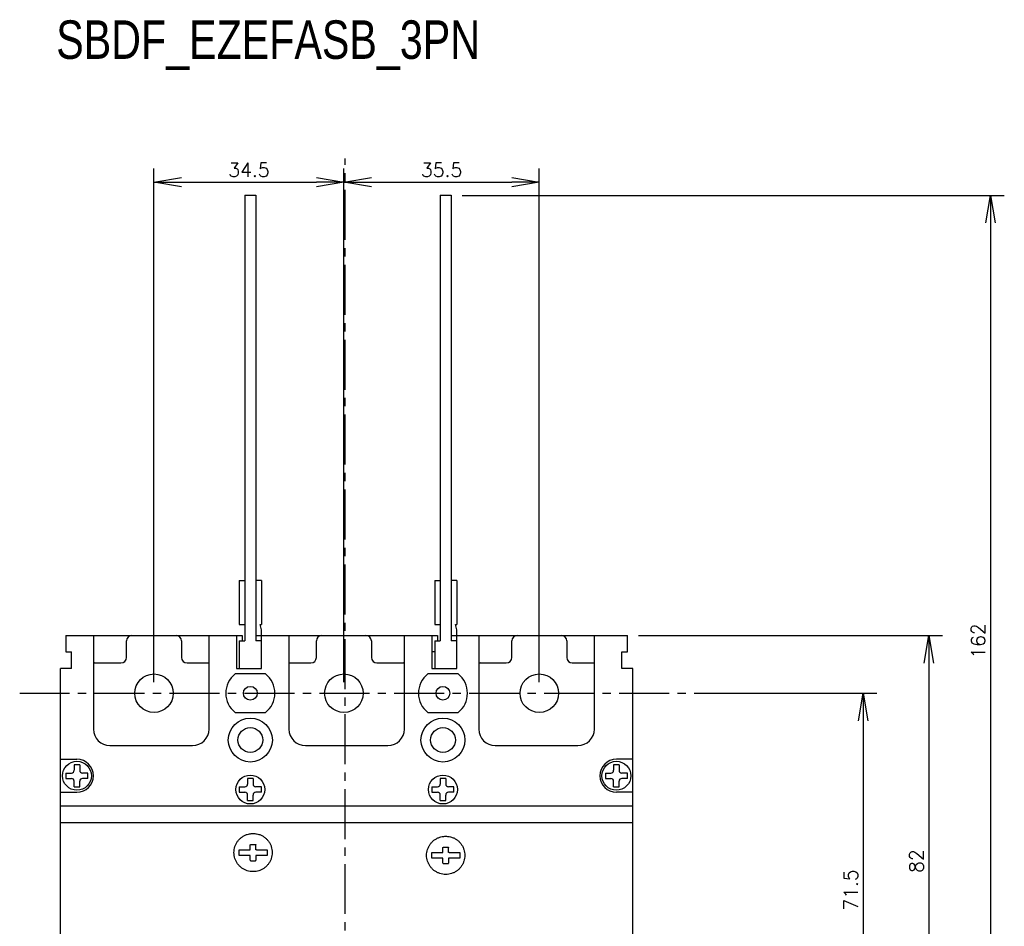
# Model space of a CAD drawing. Extents: x -741 to 1164, y -3289 to 616.
# Tile 27 of 65: x -539 to -360, y -1533 to -1368. Entities that reach past the tile are written whole.
import ezdxf

# ---------------------------------------------------------------- set-up
doc = ezdxf.new("R2010")
doc.units = 0
doc.header["$LTSCALE"] = 1.21
doc.header["$MEASUREMENT"] = 0
doc.linetypes.add('AXES2', pattern=[1.125, 0.75, -0.125, 0.125, -0.125])
doc.layers.get('0').update_dxf_attribs({"linetype": 'CONTINUOUS'})
doc.layers.get('Defpoints').update_dxf_attribs({"linetype": 'CONTINUOUS'})
doc.layers.add('AXE', color=80, linetype='AXES2')
doc.layers.add('COTATION1', color=50, linetype='CONTINUOUS')
doc.styles.add('ROMANS', font='romans.shx')
doc.styles.get("Standard").update_dxf_attribs({"font": 'txt', "width": 0.8})
doc.dimstyles.new('SC_DEFAUT', dxfattribs={"dimscale": 0, "dimtxt": 2.5, "dimasz": 5, "dimexe": 2.5, "dimexo": 2, "dimgap": 1, "dimtad": 1, "dimdec": 4, "dimzin": 12, "dimdsep": 46, "dimtxsty": 'ROMANS', "dimblk1": 'OPEN', "dimblk2": 'OPEN', "dimsah": 1, "dimcen": 0, "dimadec": 0, "dimazin": 0, "dimtfac": 1, "dimtdec": 4, "dimtofl": 0, "dimtmove": 0, "dimatfit": 3, "dimldrblk": 'OPEN', "dimfxl": 0, "dimtolj": 1, "dimtzin": 12, "dimarcsym": 0})

# ---------------------------------------------------------------- blocks, each defined once
blk = doc.blocks.new('_OPEN')
at = {"color": 0, "linetype": 'ByBlock'}
for p, q in [((-1, 0.167), (0, 0)), ((0, 0), (-1, -0.167)), ((0, 0), (-1, 0))]:
    blk.add_line(p, q, dxfattribs=at)
blk = doc.blocks.new('*D52')
at = {"layer": 'COTATION1', "color": 0, "lineweight": -2}
for p, q in [((-415.8, -1490.41), (-383.06, -1490.41)), ((-385.56, -1495.41), (-385.56, -1556.91)), ((-412.31, -1561.91), (-383.06, -1561.91))]:
    blk.add_line(p, q, dxfattribs=at)
at = {"layer": 'Defpoints', "color": 0}
for p in [(-417.8, -1490.41), (-414.31, -1561.91), (-385.56, -1561.91)]:
    blk.add_point(p, dxfattribs=at)
at = {"layer": 'COTATION1', "color": 0, "lineweight": -2, "xscale": 5, "yscale": 5, "zscale": 5}
for p, rotation in [((-385.56, -1490.41), 90), ((-385.56, -1561.91), 270)]:
    blk.add_blockref('_OPEN', p, dxfattribs=dict(at, rotation=rotation))
at = {"layer": 'COTATION1', "color": 0, "insert": (-387.81, -1526.16), "char_height": 2.5, "attachment_point": 5, "rotation": 90, "style": 'ROMANS'}
blk.add_mtext('\\A1;71.5', dxfattribs=at)
blk = doc.blocks.new('*D51')
at = {"layer": 'COTATION1', "color": 0, "lineweight": -2}
for p, q in [((-426.41, -1479.91), (-371.13, -1479.91)), ((-373.63, -1484.91), (-373.63, -1556.91)), ((-426.41, -1561.91), (-371.13, -1561.91))]:
    blk.add_line(p, q, dxfattribs=at)
at = {"layer": 'Defpoints', "color": 0}
for p in [(-428.41, -1479.91), (-428.41, -1561.91), (-373.63, -1561.91)]:
    blk.add_point(p, dxfattribs=at)
at = {"layer": 'COTATION1', "color": 0, "lineweight": -2, "xscale": 5, "yscale": 5, "zscale": 5}
for p, rotation in [((-373.63, -1479.91), 90), ((-373.63, -1561.91), 270)]:
    blk.add_blockref('_OPEN', p, dxfattribs=dict(at, rotation=rotation))
at = {"layer": 'COTATION1', "color": 0, "insert": (-375.88, -1520.91), "char_height": 2.5, "attachment_point": 5, "rotation": 90, "style": 'ROMANS'}
blk.add_mtext('\\A1;82', dxfattribs=at)
blk = doc.blocks.new('*D112')
at = {"layer": 'COTATION1', "color": 0, "lineweight": -2}
for p, q in [((-458.41, -1399.91), (-359.93, -1399.91)), ((-362.43, -1404.91), (-362.43, -1556.91)), ((-458.91, -1561.91), (-359.93, -1561.91))]:
    blk.add_line(p, q, dxfattribs=at)
at = {"layer": 'Defpoints', "color": 0}
for p in [(-460.41, -1399.91), (-460.91, -1561.91), (-362.43, -1561.91)]:
    blk.add_point(p, dxfattribs=at)
at = {"layer": 'COTATION1', "color": 0, "lineweight": -2, "xscale": 5, "yscale": 5, "zscale": 5}
for p, rotation in [((-362.43, -1399.91), 90), ((-362.43, -1561.91), 270)]:
    blk.add_blockref('_OPEN', p, dxfattribs=dict(at, rotation=rotation))
at = {"layer": 'COTATION1', "color": 0, "insert": (-364.68, -1480.91), "char_height": 2.5, "attachment_point": 5, "rotation": 90, "style": 'ROMANS'}
blk.add_mtext('\\A1;162', dxfattribs=at)
blk = doc.blocks.new('*D160')
at = {"layer": 'COTATION1', "color": 0, "lineweight": -2}
for p, q in [((-514.41, -1488.41), (-514.41, -1395.03)), ((-479.91, -1488.41), (-479.91, -1395.03)), ((-509.41, -1397.53), (-484.91, -1397.53))]:
    blk.add_line(p, q, dxfattribs=at)
at = {"layer": 'Defpoints', "color": 0}
for p in [(-479.91, -1397.53), (-514.41, -1490.41), (-479.91, -1490.41)]:
    blk.add_point(p, dxfattribs=at)
at = {"layer": 'COTATION1', "color": 0, "lineweight": -2, "xscale": 5, "yscale": 5, "zscale": 5, "rotation": 180}
blk.add_blockref('_OPEN', (-514.41, -1397.53), dxfattribs=at)
at = {"layer": 'COTATION1', "color": 0, "lineweight": -2, "xscale": 5, "yscale": 5, "zscale": 5}
blk.add_blockref('_OPEN', (-479.91, -1397.53), dxfattribs=at)
at = {"layer": 'COTATION1', "color": 0, "insert": (-497.16, -1395.28), "char_height": 2.5, "attachment_point": 5, "style": 'ROMANS'}
blk.add_mtext('\\A1;34.5', dxfattribs=at)
blk = doc.blocks.new('*D161')
at = {"layer": 'COTATION1', "color": 0, "lineweight": -2}
for p, q in [((-479.91, -1488.41), (-479.91, -1395.03)), ((-444.41, -1488.41), (-444.41, -1395.03)), ((-474.91, -1397.53), (-449.41, -1397.53))]:
    blk.add_line(p, q, dxfattribs=at)
at = {"layer": 'Defpoints', "color": 0}
for p in [(-444.41, -1397.53), (-479.91, -1490.41), (-444.41, -1490.41)]:
    blk.add_point(p, dxfattribs=at)
at = {"layer": 'COTATION1', "color": 0, "lineweight": -2, "xscale": 5, "yscale": 5, "zscale": 5, "rotation": 180}
blk.add_blockref('_OPEN', (-479.91, -1397.53), dxfattribs=at)
at = {"layer": 'COTATION1', "color": 0, "lineweight": -2, "xscale": 5, "yscale": 5, "zscale": 5}
blk.add_blockref('_OPEN', (-444.41, -1397.53), dxfattribs=at)
at = {"layer": 'COTATION1', "color": 0, "insert": (-462.16, -1395.28), "char_height": 2.5, "attachment_point": 5, "style": 'ROMANS'}
blk.add_mtext('\\A1;35.5', dxfattribs=at)

msp = doc.modelspace()

# ---------------------------------------------------------------- linework, layer by layer
for p, q in [((-497.90833, -1399.90652), (-497.90833, -1480.90652)), ((-497.90833, -1399.90652), (-495.90833, -1399.90652)), ((-495.90833, -1399.90652), (-495.90833, -1480.90652)), ((-462.40833, -1399.90652), (-462.40833, -1480.90652)), ((-462.40833, -1399.90652), (-460.40833, -1399.90652)), ((-460.40833, -1399.90652), (-460.40833, -1480.90652)), ((-498.90833, -1469.90652), (-498.90833, -1477.90652)), ((-498.90833, -1469.90652), (-497.90833, -1469.90652)), ((-494.90833, -1469.90652), (-495.90833, -1469.90652)), ((-494.90833, -1469.90652), (-494.90833, -1477.90652)), ((-463.40833, -1469.90652), (-463.40833, -1477.90652)), ((-463.40833, -1469.90652), (-462.40833, -1469.90652)), ((-459.40833, -1469.90652), (-460.40833, -1469.90652)), ((-459.40833, -1469.90652), (-459.40833, -1477.90652)), ((-498.90833, -1477.90652), (-497.90833, -1477.90652)), ((-494.90833, -1478.90652), (-495.13056, -1477.90652)), ((-495.13056, -1477.90652), (-494.90833, -1477.90652)), ((-494.90833, -1485.90652), (-494.90833, -1478.90652)), ((-463.40833, -1477.90652), (-462.40833, -1477.90652)), ((-459.40833, -1478.90652), (-459.63056, -1477.90652)), ((-459.63056, -1477.90652), (-459.40833, -1477.90652)), ((-459.40833, -1485.90652), (-459.40833, -1478.90652)), ((-530.40833, -1479.90652), (-498.40833, -1479.90652)), ((-530.40833, -1479.90652), (-530.40833, -1482.90652)), ((-525.40833, -1479.90652), (-525.40833, -1496.90652)), ((-519.40833, -1483.90652), (-519.40833, -1480.90652)), ((-509.40833, -1480.90652), (-509.40833, -1483.90652)), ((-504.40833, -1496.90652), (-504.40833, -1479.90652)), ((-499.40833, -1479.90652), (-499.40833, -1485.90652)), ((-498.90833, -1480.90652), (-498.90833, -1485.90652)), ((-498.90833, -1480.90652), (-497.90833, -1480.90652)), ((-498.40833, -1479.90652), (-498.40833, -1480.90652)), ((-498.40833, -1479.90652), (-498.40833, -1480.90652)), ((-495.90833, -1479.90652), (-462.90833, -1479.90652)), ((-495.90833, -1479.90652), (-495.90833, -1480.90652)), ((-494.90833, -1480.90652), (-495.90833, -1480.90652)), ((-489.90833, -1479.90652), (-489.90833, -1496.90652)), ((-484.90833, -1483.90652), (-484.90833, -1480.90652)), ((-474.90833, -1480.90652), (-474.90833, -1483.90652)), ((-468.90833, -1496.90652), (-468.90833, -1479.90652)), ((-463.90833, -1479.90652), (-463.90833, -1485.90652)), ((-463.40833, -1480.90652), (-463.40833, -1485.90652)), ((-463.40833, -1480.90652), (-462.40833, -1480.90652)), ((-462.90833, -1479.90652), (-462.90833, -1480.90652)), ((-462.90833, -1479.90652), (-462.90833, -1480.90652)), ((-460.40833, -1479.90652), (-428.40833, -1479.90652)), ((-459.40833, -1480.90652), (-460.40833, -1480.90652)), ((-455.40833, -1479.90652), (-455.40833, -1496.90652)), ((-449.40833, -1483.90652), (-449.40833, -1480.90652)), ((-439.40833, -1480.90652), (-439.40833, -1483.90652)), ((-434.40833, -1496.90652), (-434.40833, -1479.90652)), ((-428.40833, -1482.90652), (-428.40833, -1479.90652)), ((-530.40833, -1482.90652), (-529.40833, -1482.90652)), ((-529.40833, -1485.90652), (-529.40833, -1482.90652)), ((-499.40833, -1482.90652), (-499.40833, -1485.90652)), ((-494.90833, -1485.90652), (-494.90833, -1482.90652)), ((-463.40833, -1482.90652), (-463.90833, -1482.90652)), ((-463.90833, -1482.90652), (-463.90833, -1485.90652)), ((-463.40833, -1482.90652), (-463.90833, -1482.90652)), ((-459.40833, -1485.90652), (-459.40833, -1482.90652)), ((-429.40833, -1482.90652), (-428.40833, -1482.90652)), ((-429.40833, -1485.90652), (-429.40833, -1482.90652)), ((-529.40833, -1485.90652), (-531.40833, -1485.90652)), ((-531.40833, -1510.85591), (-531.40833, -1485.90652)), ((-525.15833, -1484.90652), (-520.40833, -1484.90652)), ((-508.40833, -1484.90652), (-504.40833, -1484.90652)), ((-499.40833, -1485.90652), (-494.90833, -1485.90652)), ((-499.40833, -1485.90652), (-494.90833, -1485.90652)), ((-489.90833, -1484.90652), (-485.90833, -1484.90652)), ((-473.90833, -1484.90652), (-469.15833, -1484.90652)), ((-463.90833, -1485.90652), (-459.40833, -1485.90652)), ((-463.90833, -1485.90652), (-459.40833, -1485.90652)), ((-455.15833, -1484.90652), (-450.40833, -1484.90652)), ((-438.40833, -1484.90652), (-434.40833, -1484.90652)), ((-427.40833, -1485.90652), (-429.40833, -1485.90652)), ((-427.40833, -1637.90652), (-427.40833, -1485.90652)), ((-494.15833, -1486.90652), (-499.65833, -1486.90652)), ((-459.15833, -1486.90652), (-464.65833, -1486.90652)), ((-499.65833, -1493.90652), (-494.15833, -1493.90652)), ((-464.65833, -1493.90652), (-459.15833, -1493.90652)), ((-522.40833, -1499.90652), (-507.40833, -1499.90652)), ((-486.90833, -1499.90652), (-471.90833, -1499.90652)), ((-452.40833, -1499.90652), (-437.40833, -1499.90652)), ((-531.36833, -1502.40652), (-528.40833, -1502.40652)), ((-427.44833, -1502.40652), (-430.40833, -1502.40652)), ((-528.90833, -1503.40652), (-528.90833, -1504.40652)), ((-527.90833, -1503.40652), (-528.90833, -1503.40652)), ((-527.90833, -1503.40652), (-527.90833, -1504.40652)), ((-430.90833, -1503.40652), (-430.90833, -1504.40652)), ((-429.90833, -1503.40652), (-430.90833, -1503.40652)), ((-429.90833, -1503.40652), (-429.90833, -1504.40652)), ((-530.40833, -1504.90652), (-530.40833, -1505.90652)), ((-530.40833, -1504.90652), (-529.40833, -1504.90652)), ((-530.40833, -1505.90652), (-529.40833, -1505.90652)), ((-526.40833, -1504.90652), (-527.40833, -1504.90652)), ((-526.40833, -1505.90652), (-527.40833, -1505.90652)), ((-526.40833, -1505.90652), (-526.40833, -1504.90652)), ((-496.40833, -1505.90652), (-497.40833, -1505.90652)), ((-497.40833, -1505.90652), (-497.40833, -1506.90652)), ((-496.40833, -1505.90652), (-496.40833, -1506.90652)), ((-462.40833, -1505.90652), (-462.40833, -1506.90652)), ((-461.40833, -1505.90652), (-462.40833, -1505.90652)), ((-461.40833, -1505.90652), (-461.40833, -1506.90652)), ((-432.40833, -1504.90652), (-432.40833, -1505.90652)), ((-432.40833, -1504.90652), (-431.40833, -1504.90652)), ((-432.40833, -1505.90652), (-431.40833, -1505.90652)), ((-428.40833, -1504.90652), (-429.40833, -1504.90652)), ((-428.40833, -1505.90652), (-429.40833, -1505.90652)), ((-428.40833, -1505.90652), (-428.40833, -1504.90652)), ((-528.90833, -1507.40652), (-528.90833, -1506.40652)), ((-528.90833, -1507.40652), (-527.90833, -1507.40652)), ((-527.90833, -1507.40652), (-527.90833, -1506.40652)), ((-498.90833, -1507.40652), (-498.90833, -1508.40652)), ((-498.90833, -1507.40652), (-497.90833, -1507.40652)), ((-494.90833, -1507.40652), (-495.90833, -1507.40652)), ((-494.90833, -1508.40652), (-494.90833, -1507.40652)), ((-463.90833, -1507.40652), (-463.90833, -1508.40652)), ((-463.90833, -1507.40652), (-462.90833, -1507.40652)), ((-459.90833, -1507.40652), (-460.90833, -1507.40652)), ((-459.90833, -1508.40652), (-459.90833, -1507.40652)), ((-430.90833, -1507.40652), (-430.90833, -1506.40652)), ((-430.90833, -1507.40652), (-429.90833, -1507.40652)), ((-429.90833, -1507.40652), (-429.90833, -1506.40652)), ((-531.36833, -1508.40652), (-528.40833, -1508.40652)), ((-498.90833, -1508.40652), (-497.90833, -1508.40652)), ((-497.40833, -1509.90652), (-497.40833, -1508.90652)), ((-496.40833, -1509.90652), (-496.40833, -1508.90652)), ((-494.90833, -1508.40652), (-495.90833, -1508.40652)), ((-463.90833, -1508.40652), (-462.90833, -1508.40652)), ((-462.40833, -1509.90652), (-462.40833, -1508.90652)), ((-461.40833, -1509.90652), (-461.40833, -1508.90652)), ((-459.90833, -1508.40652), (-460.90833, -1508.40652)), ((-427.44833, -1508.40652), (-430.40833, -1508.40652)), ((-531.40833, -1637.90652), (-531.40833, -1510.86006)), ((-531.40833, -1510.86006), (-427.40833, -1510.86006)), ((-497.40833, -1509.90652), (-496.40833, -1509.90652)), ((-462.40833, -1509.90652), (-461.40833, -1509.90652)), ((-531.40833, -1513.87248), (-427.40833, -1513.87248)), ((-496.90833, -1518.76995), (-496.90833, -1517.96995)), ((-496.80833, -1517.86995), (-496.00833, -1517.86995)), ((-495.90833, -1518.76995), (-495.90833, -1517.96995)), ((-461.91101, -1519.27386), (-461.91101, -1518.47386)), ((-461.81101, -1518.37386), (-461.01101, -1518.37386)), ((-460.91101, -1519.27386), (-460.91101, -1518.47386)), ((-498.94803, -1518.86995), (-497.00833, -1518.86995)), ((-498.94803, -1519.86994), (-498.94803, -1518.86995)), ((-497.00833, -1519.86994), (-498.94803, -1519.86994)), ((-496.90833, -1520.76993), (-496.90833, -1519.93733)), ((-495.90819, -1519.96464), (-495.90833, -1520.76993)), ((-495.80833, -1518.86995), (-493.86863, -1518.86995)), ((-493.86863, -1519.86994), (-495.80833, -1519.86994)), ((-493.86863, -1518.86995), (-493.86863, -1519.86994)), ((-463.95071, -1519.37386), (-462.01101, -1519.37386)), ((-463.95071, -1520.37385), (-463.95071, -1519.37386)), ((-462.01101, -1520.37385), (-463.95071, -1520.37385)), ((-461.91101, -1521.27384), (-461.91101, -1520.44124)), ((-460.91087, -1520.46855), (-460.91101, -1521.27384)), ((-460.81101, -1519.37386), (-458.87131, -1519.37386)), ((-458.87131, -1520.37385), (-460.81101, -1520.37385)), ((-458.87131, -1519.37386), (-458.87131, -1520.37385)), ((-496.80833, -1520.86412), (-496.00833, -1520.86412)), ((-461.81101, -1521.36803), (-461.01101, -1521.36803))]:
    msp.add_line(p, q)
for centre, radius in [((-514.40833, -1490.40652), 3.5), ((-479.90833, -1490.40652), 3.5), ((-444.40833, -1490.40652), 3.5), ((-496.90833, -1490.40652), 1.25), ((-461.90833, -1490.40652), 1.25), ((-496.90833, -1498.90652), 4), ((-461.90833, -1498.90652), 4), ((-496.90833, -1498.90652), 2.25), ((-461.90833, -1498.90652), 2.25), ((-528.40833, -1505.40652), 2.625), ((-430.40833, -1505.40652), 2.625), ((-496.90833, -1507.90652), 2.625), ((-461.90833, -1507.90652), 2.625)]:
    msp.add_circle(centre, radius)
for centre, radius, start, end in [((-518.40833, -1480.90652), 1, 90, 180), ((-510.40833, -1480.90652), 1, 0, 90), ((-483.90833, -1480.90652), 1, 90, 180), ((-475.90833, -1480.90652), 1, 0, 90), ((-448.40833, -1480.90652), 1, 90, 180), ((-440.40833, -1480.90652), 1, 0, 90), ((-520.40833, -1483.90652), 1, 270, 0), ((-508.40833, -1483.90652), 1, 180, 270), ((-485.90833, -1483.90652), 1, 270, 0), ((-473.90833, -1483.90652), 1, 180, 270), ((-450.40833, -1483.90652), 1, 270, 0), ((-438.40833, -1483.90652), 1, 180, 270), ((-525.15833, -1485.90652), 1, 90, 104.5083859), ((-469.15833, -1485.90652), 1, 75.4918343, 90), ((-455.15833, -1485.90652), 1, 90, 104.5083859), ((-496.90833, -1490.40652), 4.45112, 128.1572266, 231.8427734), ((-496.90833, -1490.40652), 4.45112, 308.1572266, 51.8427734), ((-461.90833, -1490.40652), 4.45112, 128.1572266, 231.8427734), ((-461.90833, -1490.40652), 4.45112, 308.1572266, 51.8427734), ((-522.40833, -1496.90652), 3, 180, 270), ((-507.40833, -1496.90652), 3, 270, 0), ((-486.90833, -1496.90652), 3, 180, 270), ((-471.90833, -1496.90652), 3, 270, 0), ((-452.40833, -1496.90652), 3, 180, 270), ((-437.40833, -1496.90652), 3, 270, 0), ((-528.40833, -1505.40652), 3, 270, 90), ((-430.40833, -1505.40652), 3, 90, 270), ((-529.40833, -1504.40652), 0.5, 270, 0), ((-527.40833, -1504.40652), 0.5, 180, 270), ((-431.40833, -1504.40652), 0.5, 270, 0), ((-429.40833, -1504.40652), 0.5, 180, 270), ((-529.40833, -1506.40652), 0.5, 0, 90), ((-527.40833, -1506.40652), 0.5, 90, 180), ((-431.40833, -1506.40652), 0.5, 0, 90), ((-429.40833, -1506.40652), 0.5, 90, 180), ((-497.90833, -1506.90652), 0.5, 270, 0), ((-495.90833, -1506.90652), 0.5, 180, 270), ((-462.90833, -1506.90652), 0.5, 270, 0), ((-460.90833, -1506.90652), 0.5, 180, 270), ((-497.90833, -1508.90652), 0.5, 0, 90), ((-495.90833, -1508.90652), 0.5, 90, 180), ((-462.90833, -1508.90652), 0.5, 0, 90), ((-460.90833, -1508.90652), 0.5, 90, 180), ((-497.00183, -1519.96818), 0.09845, 18.2554102, 93.7863714), ((-462.00451, -1520.47209), 0.09845, 18.2554102, 93.7863714)]:
    msp.add_arc(centre, radius, start, end)
for points in [[(-496.40833, -1522.83437), (-496.95146, -1522.79162), (-497.48122, -1522.66444), (-497.98455, -1522.45595), (-498.44908, -1522.1713), (-498.86335, -1521.81747), (-499.21718, -1521.4032), (-499.50184, -1520.93868), (-499.71033, -1520.43535), (-499.83751, -1519.9056), (-499.88026, -1519.36248), (-499.83751, -1518.81935), (-499.71033, -1518.2896), (-499.50184, -1517.78627), (-499.21718, -1517.32175), (-498.86335, -1516.90748), (-498.44908, -1516.55365), (-497.98455, -1516.269), (-497.48122, -1516.06051), (-497.05076, -1515.95053)], [(-497.05076, -1515.95053), (-496.40833, -1515.89058)], [(-496.40833, -1515.89058), (-495.76591, -1515.95053)], [(-495.76591, -1515.95053), (-495.33545, -1516.06051), (-494.83211, -1516.269), (-494.36759, -1516.55365), (-493.95331, -1516.90748), (-493.59949, -1517.32175), (-493.31483, -1517.78627), (-493.10634, -1518.2896), (-492.97916, -1518.81935), (-492.93641, -1519.36248), (-492.97916, -1519.9056), (-493.10634, -1520.43535), (-493.31483, -1520.93868), (-493.59949, -1521.4032), (-493.95331, -1521.81747), (-494.36759, -1522.1713), (-494.83211, -1522.45595), (-495.33545, -1522.66444), (-495.86521, -1522.79162), (-496.40833, -1522.83437)], [(-461.41101, -1523.33828), (-461.95414, -1523.29553), (-462.48389, -1523.16835), (-462.98723, -1522.95986), (-463.45176, -1522.67521), (-463.86603, -1522.32138), (-464.21985, -1521.90711), (-464.50452, -1521.44259), (-464.713, -1520.93926), (-464.84019, -1520.40951), (-464.88293, -1519.86639), (-464.84019, -1519.32326), (-464.713, -1518.79351), (-464.50452, -1518.29018), (-464.21985, -1517.82566), (-463.86603, -1517.41139), (-463.45176, -1517.05756), (-462.98723, -1516.77291), (-462.48389, -1516.56442), (-462.05343, -1516.45444)], [(-462.05343, -1516.45444), (-461.41101, -1516.39449)], [(-461.41101, -1516.39449), (-460.76859, -1516.45444)], [(-460.76859, -1516.45444), (-460.33813, -1516.56442), (-459.83479, -1516.77291), (-459.37027, -1517.05756), (-458.95599, -1517.41139), (-458.60217, -1517.82566), (-458.3175, -1518.29018), (-458.10902, -1518.79351), (-457.98183, -1519.32326), (-457.93909, -1519.86638), (-457.98183, -1520.40951), (-458.10902, -1520.93926), (-458.3175, -1521.44259), (-458.60217, -1521.90711), (-458.95599, -1522.32138), (-459.37027, -1522.67521), (-459.83479, -1522.95986), (-460.33813, -1523.16835), (-460.86788, -1523.29553), (-461.41101, -1523.33828)], [(-496.90833, -1517.96995), (-496.90817, -1517.96425)], [(-496.90817, -1517.96425), (-496.90344, -1517.93905), (-496.88924, -1517.91117), (-496.86711, -1517.88905), (-496.83924, -1517.87485), (-496.80833, -1517.86995)], [(-496.00833, -1517.86995), (-495.97743, -1517.87485), (-495.94956, -1517.88905), (-495.92743, -1517.91117), (-495.91323, -1517.93905), (-495.90833, -1517.96995)], [(-461.91101, -1518.47386), (-461.91085, -1518.46816)], [(-461.91085, -1518.46816), (-461.90612, -1518.44296), (-461.89191, -1518.41508), (-461.86979, -1518.39296), (-461.84191, -1518.37876), (-461.81101, -1518.37386)], [(-461.01101, -1518.37386), (-460.98011, -1518.37876), (-460.95223, -1518.39296), (-460.93011, -1518.41508), (-460.9159, -1518.44296), (-460.91101, -1518.47386)], [(-497.00833, -1518.86995), (-496.97733, -1518.86502), (-496.94939, -1518.85073), (-496.92727, -1518.82851), (-496.91313, -1518.80053), (-496.90833, -1518.76995)], [(-495.80833, -1518.86995), (-495.83924, -1518.86505), (-495.86711, -1518.85085), (-495.88924, -1518.82872), (-495.90344, -1518.80085), (-495.90833, -1518.76995)], [(-495.80833, -1519.86994), (-495.83933, -1519.87486), (-495.86728, -1519.88916), (-495.88939, -1519.91138), (-495.90354, -1519.93935), (-495.90819, -1519.96464)], [(-462.01101, -1519.37385), (-461.98001, -1519.36893), (-461.95207, -1519.35464), (-461.92995, -1519.33242), (-461.9158, -1519.30444), (-461.91101, -1519.27386)], [(-460.81101, -1519.37385), (-460.84191, -1519.36896), (-460.86979, -1519.35476), (-460.89191, -1519.33263), (-460.90612, -1519.30476), (-460.91101, -1519.27386)], [(-460.81101, -1520.37385), (-460.84201, -1520.37877), (-460.86995, -1520.39306), (-460.89207, -1520.41529), (-460.90622, -1520.44326), (-460.91087, -1520.46855)], [(-496.90833, -1520.76412), (-496.90817, -1520.76987)], [(-496.90817, -1520.76987), (-496.90501, -1520.7897), (-496.89492, -1520.81414), (-496.87902, -1520.83486), (-496.85831, -1520.85074), (-496.83393, -1520.86079), (-496.80833, -1520.86412)], [(-496.00833, -1520.86412), (-495.98276, -1520.8608), (-495.95831, -1520.85071), (-495.9376, -1520.8348), (-495.92172, -1520.8141), (-495.91167, -1520.78972), (-495.9085, -1520.76987)], [(-495.9085, -1520.76987), (-495.90833, -1520.76412)], [(-461.91101, -1521.26803), (-461.91084, -1521.27378)], [(-461.91084, -1521.27378), (-461.90768, -1521.29361), (-461.8976, -1521.31805), (-461.88169, -1521.33877), (-461.86099, -1521.35465), (-461.83661, -1521.3647), (-461.81101, -1521.36803)], [(-461.01101, -1521.36803), (-460.98543, -1521.36471), (-460.96099, -1521.35462), (-460.94027, -1521.33871), (-460.9244, -1521.31801), (-460.91434, -1521.29363), (-460.91118, -1521.27378)], [(-460.91118, -1521.27378), (-460.91101, -1521.26803)]]:
    msp.add_spline(points, degree=3)
at = {"layer": 'AXE', "ltscale": 10}
for p, q in [((-479.65833, -1734.70572), (-479.65833, -1393.1883)), ((-538.81074, -1490.40652), (-415.79913, -1490.40652))]:
    msp.add_line(p, q, dxfattribs=at)

# ---------------------------------------------------------------- texts
at = {"insert": (-532.17511, -1368.109), "char_height": 7, "width": 122.1555, "attachment_point": 1}
msp.add_mtext('SBDF_EZEFASB_3PN', dxfattribs=at)

# ---------------------------------------------------------------- dimensions: what is measured, and where the dimension line sits
at = {"layer": 'COTATION1'}
for base, p1, p2, picture, middle in [((-479.90833, -1397.53482), (-514.40833, -1490.40652), (-479.90833, -1490.40652), '*D160', (-497.15833, -1395.28482)), ((-444.40833, -1397.53482), (-479.90833, -1490.40652), (-444.40833, -1490.40652), '*D161', (-462.15833, -1395.28482))]:
    dim = msp.add_linear_dim(base=base, p1=p1, p2=p2, dimstyle='SC_DEFAUT', override={"dimscale": 1}, dxfattribs=at)
    dim.commit()
    dim.dimension.update_dxf_attribs({"geometry": picture, "text_midpoint": middle})
for base, p1, p2, picture, middle in [((-362.42665, -1561.90652), (-460.40833, -1399.90652), (-460.90833, -1561.90652), '*D112', (-364.67665, -1480.90652)), ((-373.6312, -1561.90652), (-428.40833, -1479.90652), (-428.40833, -1561.90652), '*D51', (-375.8812, -1520.90652)), ((-385.55964, -1561.90652), (-417.79913, -1490.40652), (-414.31024, -1561.90652), '*D52', (-387.80964, -1526.15652))]:
    dim = msp.add_linear_dim(base=base, p1=p1, p2=p2, angle=90, dimstyle='SC_DEFAUT', override={"dimscale": 1, "dimdec": 1}, dxfattribs=at)
    dim.commit()
    dim.dimension.update_dxf_attribs({"geometry": picture, "text_midpoint": middle})

doc.saveas('drawing.dxf')
